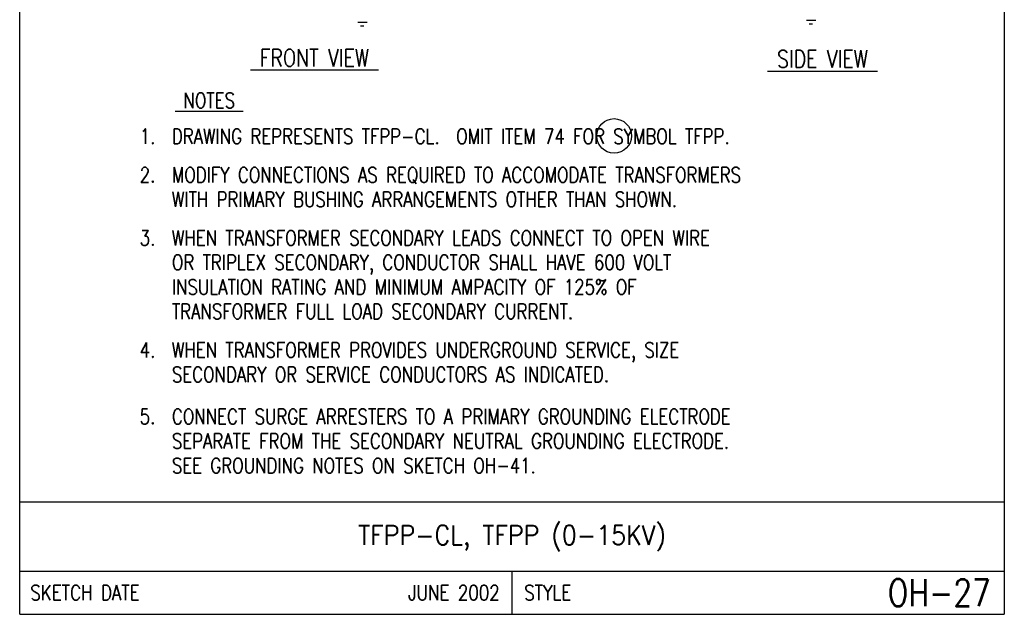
# Model space of a CAD drawing. Extents: x 0 to 7.1, y 0 to 9.85.
# Tile 1 of 4: x 0 to 7.1, y 0 to 4.29. Entities that reach past the tile are written whole.
import ezdxf
from ezdxf.enums import TextEntityAlignment as Align

# ---------------------------------------------------------------- set-up
doc = ezdxf.new("R2010")
doc.units = 0
doc.header["$MEASUREMENT"] = 0
doc.layers.add('E-DETL', color=2, linetype='CONTINUOUS')
doc.layers.add('E-DETL-TEXT', color=3, linetype='CONTINUOUS')
doc.styles.add('ROMANS', font='ROMANS.SHX', dxfattribs={"width": 0.8})

msp = doc.modelspace()

# ---------------------------------------------------------------- linework, layer by layer
at = {"layer": 'E-DETL'}
for p, q in [((0, 0), (0, 9.8484)), ((7.1036, 9.8484), (7.1036, 0)), ((2.4385, 4.2762), (2.5061, 4.2762)), ((5.6766, 4.2908), (5.7442, 4.2908)), ((5.6968, 4.265), (5.72, 4.265)), ((2.4587, 4.2504), (2.4819, 4.2504)), ((0, 0.8125), (7.1036, 0.8125)), ((0, 0.3125), (7.1036, 0.3125)), ((3.5518, 0.3125), (3.5518, 0)), ((0, 0), (7.1036, 0))]:
    msp.add_line(p, q, dxfattribs=at)
at = {"layer": 'E-DETL-TEXT'}
msp.add_circle((4.288, 3.4544), 0.125, dxfattribs=at)

# ---------------------------------------------------------------- texts
at = {"layer": 'E-DETL-TEXT', "style": 'ROMANS', "width": 0.8}
for s, height, p in [('%%U FRONT VIEW ', 0.125, (1.6641, 3.9562)), ('%%U SIDE VIEW ', 0.125, (5.3957, 3.9482)), ('%%U NOTES ', 0.10938, (1.1221, 3.6561)), ('DRAWING REPRESENTS TFPP-CL.  OMIT ITEM 74 FOR SYMBOL TFPP.', 0.109375, (1.0983, 3.397)), ('MODIFY CONNECTIONS AS REQUIRED TO ACCOMODATE TRANSFORMERS', 0.109375, (1.0983, 3.1189)), ('WITH PRIMARY BUSHING ARRANGEMENTS OTHER THAN SHOWN.', 0.109375, (1.0983, 2.9418)), ('WHEN TRANSFORMER SECONDARY LEADS CONNECT TO OPEN WIRE', 0.109375, (1.0983, 2.6636)), ('OR TRIPLEX SECONDARY, CONDUCTOR SHALL HAVE 600 VOLT', 0.109375, (1.0983, 2.4866)), ('INSULATION RATING AND MINIMUM AMPACITY OF 125% OF', 0.109375, (1.0983, 2.3095)), ('TRANSFORMER FULL LOAD SECONDARY CURRENT.', 0.109375, (1.0983, 2.1324)), ('WHEN TRANSFORMER PROVIDES UNDERGROUND SERVICE, SIZE', 0.109375, (1.0983, 1.8542)), ('SECONDARY OR SERVICE CONDUCTORS AS INDICATED.', 0.109375, (1.0983, 1.6772)), ('CONNECT SURGE ARRESTERS TO A PRIMARY GROUNDING ELECTRODE', 0.109375, (1.0983, 1.3737)), ('SEPARATE FROM THE SECONDARY NEUTRAL GROUNDING ELECTRODE.', 0.109375, (1.0983, 1.1966)), ('SEE GROUNDING NOTES ON SKETCH OH-41.', 0.109375, (1.0983, 1.0195))]:
    msp.add_text(s, height=height, dxfattribs=at).set_placement(p)
for s, p in [('1.  ', (1.0983, 3.397)), ('2.  ', (1.0983, 3.1189)), ('3.  ', (1.0983, 2.6636)), ('4.  ', (1.0983, 1.8542)), ('5.  ', (1.0983, 1.3737))]:
    msp.add_text(s, height=0.10938, dxfattribs=at).set_placement(p, align=Align.RIGHT)
at = {"layer": 'E-DETL-TEXT', "style": 'ROMANS', "width": 0.9}
msp.add_text('TFPP-CL, TFPP (0-15KV)', height=0.14, dxfattribs=at).set_placement((3.5518, 0.5625), align=Align.MIDDLE)
at = {"layer": 'E-DETL-TEXT', "style": 'ROMANS', "width": 0.8}
for s, p in [('SKETCH DATE', (0.0773, 0.1563)), ('STYLE', (3.6406, 0.1563))]:
    msp.add_text(s, height=0.11, dxfattribs=at).set_placement(p, align=Align.MIDDLE_LEFT)
for s, height, p in [('JUNE 2002', 0.11, (3.463, 0.1563)), ('OH-27', 0.19685, (7.0055, 0.1563))]:
    msp.add_text(s, height=height, dxfattribs=at).set_placement(p, align=Align.MIDDLE_RIGHT)

doc.saveas('drawing.dxf')
